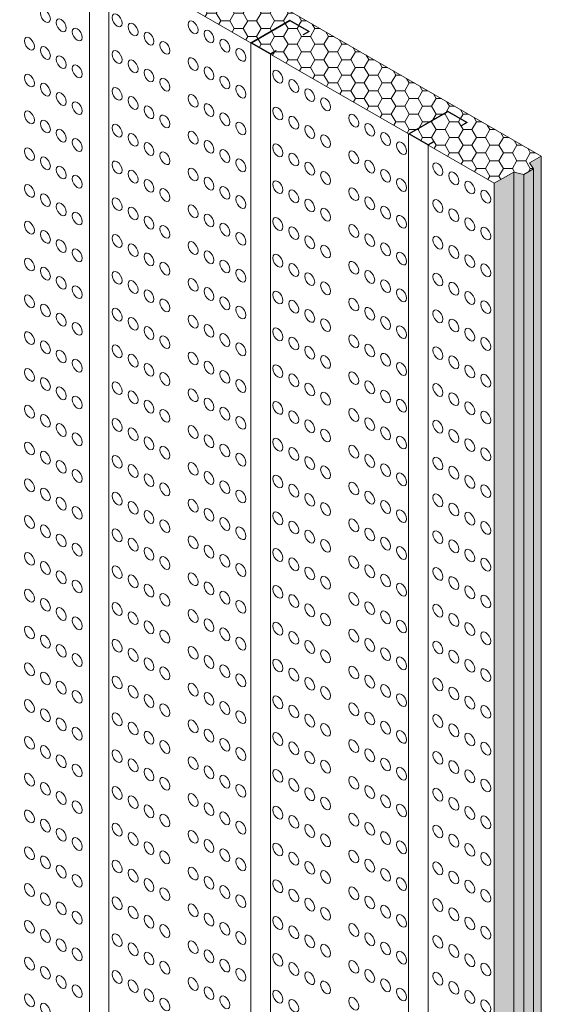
# Model space of a CAD drawing. Header units: millimetres. Extents: x 736.7 to 766.2, y 80.8 to 116.7.
# Tile 6 of 9: x 753.4 to 756.2, y 96.6 to 101.8. Entities that reach past the tile are written whole.
import ezdxf

# ---------------------------------------------------------------- set-up
doc = ezdxf.new("R2010")
doc.units = ezdxf.units.MM
doc.header["$LTSCALE"] = 0.025
for name, color, linetype, lineweight in [('00-ACERO', 4, 'Continuous', 15), ('hatch', 252, 'Continuous', 0), ('Poliestireno', 253, 'Continuous', 13)]:
    doc.layers.add(name, color=color, linetype=linetype, lineweight=lineweight)
pattern_1 = [(0, (-13.582906, -1e-14), (0.0714375, 0.0412444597), [0.047625, -0.09525]), (120, (-13.582906, -1e-14), (-0.0714374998, 0.04124446), [0.047625, -0.09525]), (60, (-13.582906, -1e-14), (2e-10, 0.0824889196), [-0.09525, 0.047625])]

# ---------------------------------------------------------------- blocks, each defined once
blk = doc.blocks.new('duphi')
at = {"layer": 'hatch', "color": 251, "linetype": 'ByBlock', "lineweight": 0}
for centre in [(767.1651, 101.8163), (767.5461, 101.7944), (767.2496, 101.7674), (767.6306, 101.7456), (767.9491, 101.757), (767.3342, 101.7186), (767.7152, 101.6967), (768.0337, 101.7082), (767.0805, 101.6698), (767.7998, 101.6479), (768.1183, 101.6594), (767.1651, 101.6209), (767.2496, 101.5721), (767.5461, 101.5991), (768.2028, 101.6105), (767.3342, 101.5233), (767.6306, 101.5502), (767.9491, 101.5617), (767.0805, 101.4744), (767.7152, 101.5014), (768.0337, 101.5129), (768.399, 101.4945), (767.1651, 101.4256), (767.7998, 101.4526), (768.1183, 101.464), (768.2028, 101.4152), (768.4836, 101.4457), (767.2496, 101.3768), (767.5461, 101.4037), (767.9491, 101.3664), (768.5682, 101.3968), (767.3342, 101.3279), (767.6306, 101.3549), (768.0337, 101.3175), (768.6527, 101.348), (767.0805, 101.2791), (767.7152, 101.3061), (767.7998, 101.2573), (768.1183, 101.2687), (768.399, 101.2992), (768.8021, 101.2618), (767.1651, 101.2303), (767.5461, 101.2084), (768.2028, 101.2199), (768.4836, 101.2503), (768.8866, 101.213), (767.2496, 101.1815), (767.6306, 101.1596), (767.9491, 101.171), (768.5682, 101.2015), (768.6527, 101.1527), (768.9712, 101.1641), (767.3342, 101.1326), (767.7152, 101.1108), (768.0337, 101.1222), (768.399, 101.1038), (769.0558, 101.1153), (767.0805, 101.0838), (767.7998, 101.0619), (768.1183, 101.0734), (768.4836, 101.055), (768.8021, 101.0665), (767.1651, 101.035), (767.5461, 101.0131), (768.2028, 101.0245), (768.5682, 101.0062), (768.8866, 101.0176), (769.2487, 101.004), (767.2496, 100.9861), (767.6306, 100.9643), (767.9491, 100.9757), (768.6527, 100.9574), (768.9712, 100.9688), (769.3332, 100.9551), (767.3342, 100.9373), (767.7152, 100.9154), (768.0337, 100.9269), (768.399, 100.9085), (769.0558, 100.92), (769.4178, 100.9063), (767.0805, 100.8885), (767.1651, 100.8396), (767.7998, 100.8666), (768.1183, 100.8781), (768.4836, 100.8597), (768.8021, 100.8711), (769.5024, 100.8575), (767.2496, 100.7908), (767.5461, 100.8178), (768.2028, 100.8292), (768.5682, 100.8109), (768.8866, 100.8223), (769.2487, 100.8086), (767.3342, 100.742), (767.6306, 100.7689), (767.9491, 100.7804), (768.6527, 100.762), (768.9712, 100.7735), (769.3332, 100.7598), (767.0805, 100.6931), (767.7152, 100.7201), (768.0337, 100.7316), (768.1183, 100.6827), (768.399, 100.7132), (769.0558, 100.7247), (769.4178, 100.711), (767.1651, 100.6443), (767.7998, 100.6713), (768.2028, 100.6339), (768.4836, 100.6644), (768.8021, 100.6758), (769.5024, 100.6621), (767.2496, 100.5955), (767.5461, 100.6224), (767.9491, 100.5851), (768.5682, 100.6155), (768.8866, 100.627), (768.9712, 100.5782), (769.2487, 100.6133), (767.3342, 100.5467), (767.6306, 100.5736), (767.7152, 100.5248), (768.0337, 100.5362), (768.6527, 100.5667), (769.0558, 100.5293), (769.3332, 100.5645), (767.0805, 100.4978), (767.7998, 100.476), (768.1183, 100.4874), (768.399, 100.5179), (768.8021, 100.4805), (769.4178, 100.5156), (767.1651, 100.449), (767.5461, 100.4271), (768.2028, 100.4386), (768.4836, 100.469), (768.5682, 100.4202), (768.8866, 100.4317), (769.5024, 100.4668), (767.2496, 100.4002), (767.6306, 100.3783), (767.9491, 100.3897), (768.6527, 100.3714), (768.9712, 100.3828), (769.2487, 100.418), (769.3332, 100.3691), (767.3342, 100.3513), (767.7152, 100.3295), (768.0337, 100.3409), (768.399, 100.3225), (769.0558, 100.334), (769.4178, 100.3203), (767.0805, 100.3025), (767.7998, 100.2806), (768.1183, 100.2921), (768.4836, 100.2737), (768.8021, 100.2852), (769.5024, 100.2715), (767.1651, 100.2537), (767.5461, 100.2318), (768.2028, 100.2433), (768.5682, 100.2249), (768.8866, 100.2363), (769.2487, 100.2227), (767.2496, 100.2048), (767.6306, 100.183), (767.9491, 100.1944), (768.6527, 100.1761), (768.9712, 100.1875), (769.3332, 100.1738), (767.0805, 100.1072), (767.3342, 100.156), (767.7152, 100.1341), (768.0337, 100.1456), (768.399, 100.1272), (769.0558, 100.1387), (769.4178, 100.125), (767.1651, 100.0583), (767.7998, 100.0853), (768.1183, 100.0968), (768.4836, 100.0784), (768.8021, 100.0898), (769.5024, 100.0762), (767.2496, 100.0095), (767.5461, 100.0365), (768.2028, 100.0479), (768.5682, 100.0296), (768.8866, 100.041), (769.2487, 100.0273), (767.3342, 99.9607), (767.6306, 99.9876), (767.9491, 99.9991), (768.0337, 99.9503), (768.6527, 99.9807), (768.9712, 99.9922), (769.3332, 99.9785), (767.0805, 99.9118), (767.7152, 99.9388), (768.1183, 99.9014), (768.399, 99.9319), (769.0558, 99.9434), (769.4178, 99.9297), (767.1651, 99.863), (767.7998, 99.89), (768.2028, 99.8526), (768.4836, 99.8831), (768.8021, 99.8945), (768.8866, 99.8457), (769.5024, 99.8808), (767.2496, 99.8142), (767.5461, 99.8411), (767.9491, 99.8038), (768.5682, 99.8342), (768.9712, 99.7969), (769.2487, 99.832), (767.3342, 99.7654), (767.6306, 99.7923), (767.7152, 99.7435), (768.0337, 99.7549), (768.6527, 99.7854), (769.0558, 99.748), (769.3332, 99.7832), (767.0805, 99.7165), (767.7998, 99.6947), (768.1183, 99.7061), (768.399, 99.7366), (768.8021, 99.6992), (769.4178, 99.7343), (767.1651, 99.6677), (767.5461, 99.6458), (768.2028, 99.6573), (768.4836, 99.6877), (768.5682, 99.6389), (768.8866, 99.6504), (769.2487, 99.6367), (769.5024, 99.6855), (767.2496, 99.6189), (767.6306, 99.597), (767.9491, 99.6084), (768.6527, 99.5901), (768.9712, 99.6015), (769.3332, 99.5878), (767.3342, 99.57), (767.7152, 99.5482), (768.0337, 99.5596), (768.399, 99.5413), (769.0558, 99.5527), (769.4178, 99.539), (767.0805, 99.5212), (767.7998, 99.4993), (768.1183, 99.5108), (768.4836, 99.4924), (768.8021, 99.5039), (769.5024, 99.4902), (767.1651, 99.4724), (767.5461, 99.4505), (768.2028, 99.462), (768.5682, 99.4436), (768.8866, 99.455), (769.2487, 99.4414), (767.2496, 99.4235), (767.6306, 99.4017), (767.9491, 99.4131), (768.6527, 99.3948), (768.9712, 99.4062), (769.3332, 99.3925), (767.0805, 99.3259), (767.3342, 99.3747), (767.7152, 99.3528), (768.0337, 99.3643), (768.399, 99.3459), (769.0558, 99.3574), (769.4178, 99.3437), (767.1651, 99.277), (767.7998, 99.304), (768.1183, 99.3155), (768.4836, 99.2971), (768.8021, 99.3085), (769.5024, 99.2949), (767.2496, 99.2282), (767.5461, 99.2552), (768.2028, 99.2666), (768.5682, 99.2483), (768.8866, 99.2597), (769.2487, 99.246), (767.3342, 99.1794), (767.6306, 99.2063), (767.9491, 99.2178), (768.0337, 99.169), (768.6527, 99.1994), (768.9712, 99.2109), (769.3332, 99.1972), (767.0805, 99.1305), (767.7152, 99.1575), (768.1183, 99.1201), (768.399, 99.1506), (769.0558, 99.1621), (769.4178, 99.1484), (767.1651, 99.0817), (767.7998, 99.1087), (768.2028, 99.0713), (768.4836, 99.1018), (768.8021, 99.1132), (768.8866, 99.0644), (769.5024, 99.0995), (767.2496, 99.0329), (767.5461, 99.0598), (767.6306, 99.011), (767.9491, 99.0225), (768.5682, 99.0529), (768.9712, 99.0156), (769.2487, 99.0507), (767.3342, 98.9841), (767.7152, 98.9622), (768.0337, 98.9736), (768.6527, 99.0041), (769.0558, 98.9667), (769.3332, 99.0019), (767.0805, 98.9352), (767.7998, 98.9134), (768.1183, 98.9248), (768.399, 98.9553), (768.4836, 98.9064), (768.8021, 98.9179), (769.4178, 98.953), (767.1651, 98.8864), (767.5461, 98.8645), (768.2028, 98.876), (768.5682, 98.8576), (768.8866, 98.8691), (769.2487, 98.8554), (769.5024, 98.9042), (767.2496, 98.8376), (767.6306, 98.8157), (767.9491, 98.8271), (768.6527, 98.8088), (768.9712, 98.8202), (769.3332, 98.8066), (767.3342, 98.7887), (767.7152, 98.7669), (768.0337, 98.7783), (768.399, 98.76), (769.0558, 98.7714), (769.4178, 98.7577), (767.0805, 98.7399), (767.7998, 98.718), (768.1183, 98.7295), (768.4836, 98.7111), (768.8021, 98.7226), (769.5024, 98.7089), (767.1651, 98.6911), (767.5461, 98.6692), (768.2028, 98.6807), (768.5682, 98.6623), (768.8866, 98.6737), (769.2487, 98.6601), (767.2496, 98.6422), (767.3342, 98.5934), (767.6306, 98.6204), (767.9491, 98.6318), (768.6527, 98.6135), (768.9712, 98.6249), (769.3332, 98.6112), (767.0805, 98.5446), (767.7152, 98.5715), (768.0337, 98.583), (768.399, 98.5646), (769.0558, 98.5761), (769.4178, 98.5624), (767.1651, 98.4957), (767.7998, 98.5227), (768.1183, 98.5342), (768.4836, 98.5158), (768.8021, 98.5273), (769.5024, 98.5136), (767.2496, 98.4469), (767.5461, 98.4739), (767.9491, 98.4365), (768.2028, 98.4853), (768.5682, 98.467), (768.8866, 98.4784), (769.2487, 98.4647), (767.3342, 98.3981), (767.6306, 98.425), (768.0337, 98.3877), (768.6527, 98.4181), (768.9712, 98.4296), (769.3332, 98.4159), (767.0805, 98.3492), (767.7152, 98.3762), (768.1183, 98.3388), (768.399, 98.3693), (768.8021, 98.3319), (769.0558, 98.3808), (769.4178, 98.3671), (767.1651, 98.3004), (767.5461, 98.2786), (767.7998, 98.3274), (768.2028, 98.29), (768.4836, 98.3205), (768.8866, 98.2831), (769.5024, 98.3182), (767.2496, 98.2516), (767.6306, 98.2297), (767.9491, 98.2412), (768.5682, 98.2716), (768.9712, 98.2343), (769.2487, 98.2694), (767.3342, 98.2028), (767.7152, 98.1809), (768.0337, 98.1923), (768.399, 98.174), (768.6527, 98.2228), (769.0558, 98.1854), (769.3332, 98.2206), (767.0805, 98.1539), (767.7998, 98.1321), (768.1183, 98.1435), (768.4836, 98.1251), (768.8021, 98.1366), (769.4178, 98.1717), (769.5024, 98.1229), (767.1651, 98.1051), (767.5461, 98.0832), (768.2028, 98.0947), (768.5682, 98.0763), (768.8866, 98.0878), (769.2487, 98.0741), (767.2496, 98.0563), (767.6306, 98.0344), (767.9491, 98.0458), (768.6527, 98.0275), (768.9712, 98.0389), (769.3332, 98.0253), (767.3342, 98.0074), (767.7152, 97.9856), (768.0337, 97.997), (768.399, 97.9787), (769.0558, 97.9901), (769.4178, 97.9764), (767.0805, 97.9586), (767.7998, 97.9367), (768.1183, 97.9482), (768.4836, 97.9298), (768.8021, 97.9413), (769.5024, 97.9276), (767.1651, 97.9098), (767.2496, 97.8609), (767.5461, 97.8879), (768.2028, 97.8994), (768.5682, 97.881), (768.8866, 97.8924), (769.2487, 97.8788), (767.3342, 97.8121), (767.6306, 97.8391), (767.9491, 97.8505), (768.6527, 97.8322), (768.9712, 97.8436), (769.3332, 97.8299), (767.0805, 97.7633), (767.7152, 97.7902), (768.0337, 97.8017), (768.399, 97.7833), (769.0558, 97.7948), (769.4178, 97.7811), (767.1651, 97.7144), (767.7998, 97.7414), (768.1183, 97.7529), (768.2028, 97.704), (768.4836, 97.7345), (768.8021, 97.746), (769.5024, 97.7323), (767.2496, 97.6656), (767.5461, 97.6926), (767.9491, 97.6552), (768.5682, 97.6857), (768.8866, 97.6971), (769.2487, 97.6834), (767.3342, 97.6168), (767.6306, 97.6437), (768.0337, 97.6064), (768.6527, 97.6368), (768.9712, 97.6483), (769.0558, 97.5995), (769.3332, 97.6346), (767.0805, 97.568), (767.7152, 97.5949), (767.7998, 97.5461), (768.1183, 97.5575), (768.399, 97.588), (768.8021, 97.5506), (769.4178, 97.5858), (767.1651, 97.5191), (767.5461, 97.4973), (768.2028, 97.5087), (768.4836, 97.5392), (768.8866, 97.5018), (769.5024, 97.5369), (767.2496, 97.4703), (767.6306, 97.4484), (767.9491, 97.4599), (768.5682, 97.4903), (768.6527, 97.4415), (768.9712, 97.453), (769.2487, 97.4881), (767.3342, 97.4215), (767.7152, 97.3996), (768.0337, 97.411), (768.399, 97.3927), (769.0558, 97.4041), (769.3332, 97.4393), (769.4178, 97.3904), (767.0805, 97.3726), (767.7998, 97.3508), (768.1183, 97.3622), (768.4836, 97.3438), (768.8021, 97.3553), (769.5024, 97.3416), (767.1651, 97.3238), (767.5461, 97.3019), (768.2028, 97.3134), (768.5682, 97.295), (768.8866, 97.3065), (769.2487, 97.2928), (767.2496, 97.275), (767.6306, 97.2531), (767.9491, 97.2646), (768.6527, 97.2462), (768.9712, 97.2576), (769.3332, 97.244), (767.3342, 97.2261), (767.7152, 97.2043), (768.0337, 97.2157), (768.399, 97.1974), (769.0558, 97.2088), (769.4178, 97.1951), (767.0805, 97.1773), (767.1651, 97.1285), (767.7998, 97.1554), (768.1183, 97.1669), (768.4836, 97.1485), (768.8021, 97.16), (769.5024, 97.1463), (767.2496, 97.0796), (767.5461, 97.1066), (768.2028, 97.1181), (768.5682, 97.0997), (768.8866, 97.1111), (769.2487, 97.0975), (767.3342, 97.0308), (767.6306, 97.0578), (767.9491, 97.0692), (768.6527, 97.0509), (768.9712, 97.0623), (769.3332, 97.0486), (767.0805, 96.982), (767.7152, 97.0089), (768.0337, 97.0204), (768.1183, 96.9716), (768.399, 97.002), (769.0558, 97.0135), (769.4178, 96.9998), (767.1651, 96.9331), (767.7998, 96.9601), (768.2028, 96.9227), (768.4836, 96.9532), (768.8021, 96.9647), (769.5024, 96.951), (767.2496, 96.8843), (767.5461, 96.9113), (767.9491, 96.8739), (768.5682, 96.9044), (768.8866, 96.9158), (768.9712, 96.867), (769.2487, 96.9021), (767.3342, 96.8355), (767.6306, 96.8624), (767.7152, 96.8136), (768.0337, 96.8251), (768.6527, 96.8555), (769.0558, 96.8182), (769.3332, 96.8533), (767.0805, 96.7867), (767.7998, 96.7648), (768.1183, 96.7762), (768.399, 96.8067), (768.8021, 96.7693), (769.4178, 96.8045), (767.1651, 96.7378), (767.5461, 96.716), (768.2028, 96.7274), (768.4836, 96.7579), (768.8866, 96.7205), (769.5024, 96.7556), (767.2496, 96.689), (767.6306, 96.6671), (767.9491, 96.6786), (768.5682, 96.709), (768.6527, 96.6602), (768.9712, 96.6717), (769.2487, 96.7068), (769.3332, 96.658), (767.3342, 96.6402), (767.7152, 96.6183), (768.0337, 96.6297), (768.399, 96.6114), (769.0558, 96.6228), (769.4178, 96.6091), (767.0805, 96.5913), (767.7998, 96.5695), (768.1183, 96.5809), (768.4836, 96.5626), (768.8021, 96.574), (769.5024, 96.5603), (767.1651, 96.5425)]:
    blk.add_ellipse(centre, major_axis=(0.0187, -0.0324), ratio=0.57735, dxfattribs=at)

msp = doc.modelspace()

# ---------------------------------------------------------------- hatches: boundary and pattern name
at = {"layer": 'hatch', "linetype": 'ByBlock'}
h = msp.add_hatch(dxfattribs=at)
h.set_pattern_fill('HONEY', color=256, scale=0.015)
h.set_pattern_definition(pattern_1)
h.paths.add_polyline_path([(755.9651, 100.9288), (756.069, 100.9888), (756.122, 100.9762), (756.174, 101.0062), (756.1522, 101.0368), (756.2145, 101.0728), (753.6954, 102.5272), (753.6331, 102.4912), (753.6549, 102.4606), (753.603, 102.4306), (753.55, 102.4432), (753.446, 102.3832), (753.816, 102.1696), (753.8472, 102.1876), (753.8496, 102.1862), (753.8208, 102.1696), (753.9199, 102.1123), (754.123, 102.2296), (754.0238, 102.2868), (753.9951, 102.2702), (753.9927, 102.2716), (754.0238, 102.2896), (754.1278, 102.2296), (753.9199, 102.1096), (754.6727, 101.675), (754.8805, 101.795), (754.9844, 101.735), (754.9532, 101.717), (754.9508, 101.7184), (754.9796, 101.735), (754.8805, 101.7922), (754.6775, 101.675), (754.7766, 101.6178), (754.8054, 101.6344), (754.8078, 101.633), (754.7766, 101.615), (755.5103, 101.1914), (755.7181, 101.3114), (755.822, 101.2514), (755.7909, 101.2334), (755.7885, 101.2348), (755.8172, 101.2514), (755.7181, 101.3086), (755.5151, 101.1914), (755.6142, 101.1342), (755.643, 101.1508), (755.6454, 101.1494), (755.6142, 101.1314)])
h = msp.add_hatch(dxfattribs=at)
h.set_pattern_fill('HONEY', color=256, scale=0.015)
h.set_pattern_definition(pattern_1)
h.paths.add_polyline_path([(756.069, 100.9888), (755.9651, 100.9288), (755.9651, 93.7288), (756.069, 93.7888)])
h.paths.add_polyline_path([(756.122, 100.9762), (756.069, 100.9888), (756.069, 93.7888), (756.122, 93.7762)])
h.paths.add_polyline_path([(756.174, 101.0062), (756.122, 100.9762), (756.122, 93.7762), (756.174, 93.8062), (756.1522, 93.8368), (756.174, 93.8494)])
h.paths.add_polyline_path([(756.2145, 101.0728), (756.1522, 101.0368), (756.174, 101.0062), (756.174, 93.8494), (756.2145, 93.8728)])

# ---------------------------------------------------------------- linework, layer by layer
at = {"layer": '00-ACERO', "linetype": 'ByBlock'}
for p, q in [((753.816, 102.1696), (753.816, 95.1136)), ((753.9199, 102.1096), (753.9199, 95.0536)), ((754.6727, 101.675), (754.6727, 94.619)), ((754.7766, 101.615), (754.7766, 94.415)), ((755.5103, 101.1914), (755.5103, 93.9914)), ((755.6142, 101.1342), (755.6142, 93.9314))]:
    msp.add_line(p, q, dxfattribs=at)
for points in [[(754.8078, 101.633), (754.7766, 101.615), (754.6727, 101.675), (754.8805, 101.795), (754.9844, 101.735), (754.9532, 101.717), (754.9508, 101.7184), (754.9796, 101.735), (754.8805, 101.7922), (754.6775, 101.675), (754.7766, 101.6178), (754.8054, 101.6344)], [(755.6454, 101.1494), (755.6142, 101.1314), (755.5103, 101.1914), (755.7181, 101.3114), (755.822, 101.2514), (755.7909, 101.2334), (755.7885, 101.2348), (755.8172, 101.2514), (755.7181, 101.3086), (755.5151, 101.1914), (755.6142, 101.1342), (755.643, 101.1508)]]:
    msp.add_lwpolyline(points, close=True, dxfattribs=at)
at = {"layer": 'Poliestireno', "linetype": 'ByBlock'}
for p, q in [((756.2145, 101.0728), (753.6954, 102.5272)), ((755.9651, 100.9288), (753.446, 102.3832)), ((756.2145, 101.0728), (756.2145, 93.8728)), ((756.069, 93.7888), (756.069, 100.9888)), ((756.174, 93.8062), (756.174, 101.0062)), ((756.122, 100.9762), (756.122, 93.7762)), ((755.9651, 100.9288), (755.9651, 93.7288))]:
    msp.add_line(p, q, dxfattribs=at)
msp.add_lwpolyline([(756.2145, 101.0728), (756.1522, 101.0368), (756.174, 101.0062), (756.122, 100.9762), (756.069, 100.9888), (755.9651, 100.9288)], dxfattribs=at)

# ---------------------------------------------------------------- block references
at = {"layer": 'hatch', "linetype": 'ByBlock', "lineweight": 0}
msp.add_blockref('duphi', (-13.5829, 0), dxfattribs=at)

doc.saveas('drawing.dxf')
